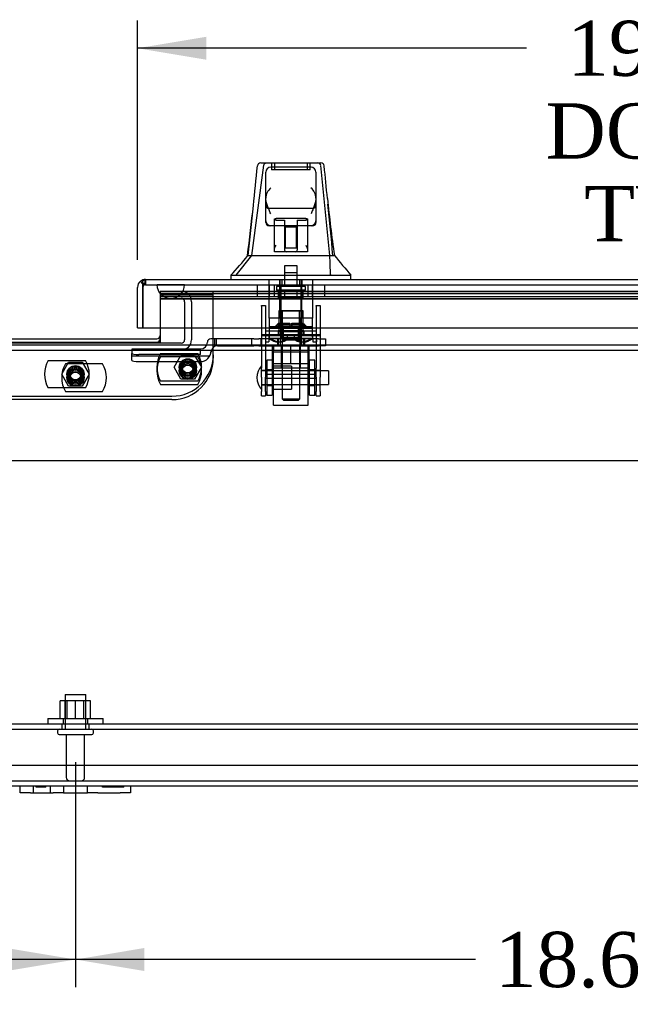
# Model space of a CAD drawing. Header units: inches. Extents: x 1 to 240, y -1 to 159.
# Tile 4 of 26: x 63 to 74, y 15 to 33. Entities that reach past the tile are written whole.
import ezdxf
from ezdxf.enums import TextEntityAlignment as Align
from ezdxf.lldxf.tags import DXFTag

# ---------------------------------------------------------------- set-up
doc = ezdxf.new("R2010")
doc.units = ezdxf.units.IN
doc.header["$MEASUREMENT"] = 0
for name, color, linetype in [('COM40681', 7, 'Continuous'), ('COM70098', 7, 'Continuous'), ('COM70220', 7, 'Continuous'), ('COM70531-1', 7, 'Continuous'), ('COM70739-3', 7, 'Continuous'), ('COM70838', 7, 'Continuous'), ('COM70839-9', 7, 'Continuous'), ('COM71215-1', 7, 'Continuous'), ('Default', 7, 'Continuous'), ('FET07720', 7, 'Continuous'), ('GSK86006', 7, 'Continuous'), ('HAN13068', 7, 'Continuous'), ('HAN13068_NUT', 7, 'Continuous'), ('HAN13068_SCREW', 7, 'Continuous'), ('HAN_NUT', 7, 'Continuous'), ('NTS166105', 7, 'Continuous'), ('NTS18147', 7, 'Continuous'), ('NTS86070', 7, 'Continuous'), ('ROL87452', 7, 'Continuous'), ('RVT17786', 7, 'Continuous'), ('RVT19000', 7, 'Continuous'), ('SCC180005', 7, 'Continuous'), ('SPC87322', 7, 'Continuous'), ('STD26089', 7, 'Continuous'), ('STD26122', 7, 'Continuous'), ('WAF25059', 7, 'Continuous'), ('WAF25376', 7, 'Continuous'), ('WAM30038', 7, 'Continuous')]:
    doc.layers.add(name, color=color, linetype=linetype)
doc.styles.add('SEACAD_Times_New_Roman', font='times.ttf')
tags = doc.linetypes.add('CENTER2', pattern=[1.125, 0.75, -0.125, 0.125, -0.125]).pattern_tags.tags
tags[10:11] = [DXFTag(74, 4), DXFTag(75, 0), DXFTag(340, '0'), DXFTag(46, 0.0), DXFTag(50, 0.0), DXFTag(44, 0.0), DXFTag(45, 0.0)]
tags[8:9] = [DXFTag(74, 4), DXFTag(75, 0), DXFTag(340, '0'), DXFTag(46, 0.0), DXFTag(50, 0.0), DXFTag(44, 0.0), DXFTag(45, 0.0)]
tags[6:7] = [DXFTag(74, 4), DXFTag(75, 0), DXFTag(340, '0'), DXFTag(46, 0.0), DXFTag(50, 0.0), DXFTag(44, 0.0), DXFTag(45, 0.0)]
tags[4:5] = [DXFTag(74, 4), DXFTag(75, 0), DXFTag(340, '0'), DXFTag(46, 0.0), DXFTag(50, 0.0), DXFTag(44, 0.0), DXFTag(45, 0.0)]
tags = doc.linetypes.add('HIDDEN2', pattern=[0.1875, 0.125, -0.0625]).pattern_tags.tags
tags[6:7] = [DXFTag(74, 4), DXFTag(75, 0), DXFTag(340, '0'), DXFTag(46, 0.0), DXFTag(50, 0.0), DXFTag(44, 0.0), DXFTag(45, 0.0)]
tags[4:5] = [DXFTag(74, 4), DXFTag(75, 0), DXFTag(340, '0'), DXFTag(46, 0.0), DXFTag(50, 0.0), DXFTag(44, 0.0), DXFTag(45, 0.0)]
doc.dimstyles.new('HAMMOND_(STH_-_240x160)', dxfattribs={"dimtxt": 1, "dimasz": 1.25, "dimexe": 0.5, "dimexo": 0.5, "dimgap": 0.25, "dimtad": 0, "dimtih": 1, "dimtoh": 1, "dimzin": 0, "dimdsep": 46, "dimtxsty": 'SEACAD_Times_New_Roman', "dimblk1": '_SE_FILLED', "dimblk2": '_SE_FILLED', "dimsah": 1, "dimcen": 0.5, "dimadec": 0, "dimazin": 0, "dimtfac": 0.8, "dimtofl": 0, "dimtmove": 0, "dimatfit": 3, "dimfxl": 1, "dimtolj": 1, "dimtzin": 0, "dimarcsym": 0})

# ---------------------------------------------------------------- blocks, each defined once
blk = doc.blocks.new('SEANNOT_GROUP1')
at = {"layer": 'Default', "color": 7, "linetype": 'CENTER2'}
blk.add_line((44.642, 25.022), (82.589, 25.022), dxfattribs=at)
blk = doc.blocks.new('SE5')
at = {"layer": 'COM40681', "color": 7, "linetype": 'HIDDEN2'}
for p, q in [((44.116, 20.244), (83.116, 20.244)), ((63.366, 20.244), (63.366, 20.149)), ((63.866, 20.149), (63.866, 20.244)), ((44.116, 20.149), (83.116, 20.149)), ((44.116, 19.494), (83.116, 19.494))]:
    blk.add_line(p, q, dxfattribs=at)
at = {"layer": 'COM70098', "color": 7, "linetype": 'HIDDEN2'}
for p, q in [((66.116, 26.935), (66.116, 28.084)), ((61.866, 26.185), (65.366, 26.185))]:
    blk.add_line(p, q, dxfattribs=at)
at = {"layer": 'COM70098', "color": 7, "linetype": 'Continuous'}
blk.add_line((62.139, 27.227), (65.093, 27.227), dxfattribs=at)
at = {"layer": 'COM70098', "color": 7, "linetype": 'HIDDEN2'}
for centre in [(65.653, 26.709), (65.653, 26.647), (63.616, 26.584), (63.616, 26.522)]:
    blk.add_circle(centre, 0.156, dxfattribs=at)
at = {"layer": 'COM70098', "color": 7, "linetype": 'Continuous'}
blk.add_arc((65.093, 27.287), 0.06, 270, 0, dxfattribs=at)
at = {"layer": 'COM70098', "color": 7, "linetype": 'HIDDEN2'}
blk.add_arc((65.366, 26.935), 0.75, 270, 0, dxfattribs=at)
at = {"layer": 'COM70220', "color": 7, "linetype": 'HIDDEN2'}
for p, q in [((65.095, 28.206), (65.594, 28.206)), ((65.095, 28.205), (65.095, 28.206)), ((65.095, 28.205), (65.594, 28.205)), ((65.344, 28.203), (65.095, 28.205)), ((65.593, 28.205), (65.344, 28.203)), ((65.344, 28.203), (65.594, 28.203)), ((65.593, 28.206), (65.593, 28.205)), ((65.594, 28.206), (83.039, 28.206)), ((65.594, 28.205), (83.039, 28.205)), ((65.594, 28.203), (83.039, 28.203)), ((65.344, 27.957), (65.594, 27.957)), ((65.594, 27.957), (83.039, 27.957))]:
    blk.add_line(p, q, dxfattribs=at)
blk.add_arc((65.344, 28.207), 0.25, 180, 0, dxfattribs=at)
at = {"layer": 'COM70531-1', "color": 7, "linetype": 'HIDDEN2'}
for p, q in [((65.153, 28.084), (83.24, 28.084)), ((65.153, 28.084), (65.153, 27.427)), ((83.24, 28.083), (65.153, 28.083)), ((83.24, 28.041), (65.153, 28.041)), ((83.24, 27.988), (65.153, 27.988)), ((83.24, 27.947), (65.153, 27.947)), ((42.759, 27.022), (84.472, 27.022)), ((42.759, 19.212), (84.473, 19.212))]:
    blk.add_line(p, q, dxfattribs=at)
at = {"layer": 'COM70531-1', "color": 7, "linetype": 'Continuous'}
for p, q in [((65.153, 27.427), (65.153, 27.165)), ((62.079, 27.165), (65.153, 27.165)), ((42.759, 27.117), (84.472, 27.117)), ((46.616, 19.117), (62.616, 19.117)), ((64.616, 19.117), (80.616, 19.117))]:
    blk.add_line(p, q, dxfattribs=at)
at = {"layer": 'COM70739-3', "color": 7, "linetype": 'HIDDEN2'}
for p, q in [((65.153, 27.959), (65.535, 27.959)), ((65.595, 27.899), (65.595, 27.207)), ((65.72, 27.899), (65.72, 27.207)), ((65.535, 27.147), (61.697, 27.147))]:
    blk.add_line(p, q, dxfattribs=at)
for centre, radius, start, end in [((65.535, 27.899), 0.185, 0, 90), ((65.535, 27.899), 0.06, 0, 90), ((65.535, 27.207), 0.06, 270, 0), ((65.535, 27.207), 0.185, 270, 0)]:
    blk.add_arc(centre, radius, start, end, dxfattribs=at)
at = {"layer": 'COM70838', "color": 7, "linetype": 'HIDDEN2'}
for p, q in [((66.008, 27.165), (66.008, 27.167)), ((66.138, 27.225), (66.068, 27.225)), ((66.138, 27.225), (66.138, 27.086)), ((66.851, 27.225), (66.138, 27.225)), ((66.165, 27.225), (66.165, 27.097)), ((66.811, 27.225), (66.811, 27.1)), ((66.851, 27.225), (66.939, 27.225)), ((68.023, 27.225), (66.939, 27.225)), ((66.984, 27.1), (66.984, 27.225)), ((67.278, 27.225), (67.278, 27.1)), ((67.328, 27.225), (67.328, 27.1)), ((67.718, 27.1), (67.718, 27.225)), ((67.768, 27.225), (67.768, 27.1)), ((68.023, 27.225), (68.148, 27.225)), ((68.148, 27.225), (68.148, 27.1)), ((65.883, 27.039), (64.638, 27.039)), ((64.638, 27.039), (64.638, 26.958)), ((65.883, 26.939), (65.883, 27.042)), ((66.076, 27.006), (66.076, 26.983)), ((66.193, 27.1), (66.851, 27.1)), ((66.939, 27.1), (66.851, 27.1)), ((66.939, 27.1), (67.505, 27.1)), ((67.54, 27.1), (68.023, 27.1)), ((68.148, 27.1), (68.023, 27.1)), ((64.638, 26.831), (64.638, 26.958)), ((66.052, 26.913), (64.638, 26.913)), ((65.883, 26.939), (64.763, 26.939)), ((64.763, 26.813), (65.883, 26.813))]:
    blk.add_line(p, q, dxfattribs=at)
for centre, radius, start, end in [((65.883, 27.167), 0.125, 270, 0), ((66.068, 27.165), 0.06, 90, 180), ((65.883, 27.006), 0.193, 270, 360), ((66.193, 26.983), 0.117, 118.0398, 180), ((66.193, 26.983), 0.117, 90, 118.0398)]:
    blk.add_arc(centre, radius, start, end, dxfattribs=at)
for centre, major_axis, start_param, end_param in [((64.763, 26.958), (-0.125, 0), 0, 1.570796), ((64.763, 26.831), (0.125, 0), 3.141593, 4.712389)]:
    blk.add_ellipse(centre, major_axis=major_axis, ratio=0.145455, start_param=start_param, end_param=end_param, dxfattribs=at)
at = {"layer": 'COM70839-9', "color": 7, "linetype": 'HIDDEN2'}
for p, q in [((66.992, 27.83), (67.062, 27.83)), ((66.992, 27.821), (66.992, 27.83)), ((66.992, 27.821), (66.992, 26.694)), ((67.062, 27.83), (67.062, 27.821)), ((67.062, 27.821), (67.062, 26.694)), ((67.984, 27.83), (68.054, 27.83)), ((67.984, 27.821), (67.984, 27.83)), ((67.984, 27.821), (67.984, 26.694)), ((68.054, 27.83), (68.054, 27.821)), ((68.054, 27.821), (68.054, 26.694)), ((67.062, 27.369), (67.984, 27.369)), ((67.289, 27.368), (67.289, 27.298)), ((67.757, 27.368), (67.757, 27.298)), ((68.054, 27.299), (66.992, 27.299)), ((66.992, 27.286), (68.054, 27.286)), ((67.289, 27.294), (67.289, 27.298)), ((67.757, 27.298), (67.757, 27.294)), ((66.992, 26.53), (66.992, 26.694)), ((67.062, 26.65), (66.992, 26.65)), ((67.062, 26.694), (67.062, 26.53)), ((67.984, 26.53), (67.984, 26.694)), ((68.054, 26.65), (67.984, 26.65)), ((68.054, 26.694), (68.054, 26.53)), ((66.992, 26.53), (66.992, 26.271)), ((67.984, 26.577), (67.062, 26.577)), ((67.062, 26.271), (67.062, 26.53)), ((67.062, 26.512), (67.984, 26.512)), ((67.984, 26.53), (67.984, 26.271)), ((68.054, 26.271), (68.054, 26.53)), ((66.992, 26.393), (67.062, 26.393)), ((66.992, 26.193), (66.992, 26.271)), ((67.062, 26.271), (67.062, 26.193)), ((67.984, 26.393), (68.054, 26.393)), ((67.984, 26.193), (67.984, 26.271)), ((68.054, 26.271), (68.054, 26.193)), ((66.992, 26.193), (67.062, 26.193)), ((67.984, 26.193), (68.054, 26.193))]:
    blk.add_line(p, q, dxfattribs=at)
for centre, major_axis, start_param, end_param in [((67.523, 27.368), (0.234, 0), 0, 3.141593), ((67.523, 27.364), (-0.234, 0), 0, 3.141593), ((67.523, 27.298), (-0.234, 0), 3.141593, 6.283185), ((67.523, 27.294), (0.234, 0), 3.141593, 6.283185)]:
    blk.add_ellipse(centre, major_axis=major_axis, ratio=0.001631, start_param=start_param, end_param=end_param, dxfattribs=at)
for centre in [(67.523, 27.357), (67.523, 27.287)]:
    blk.add_ellipse(centre, major_axis=(-0.141, 0), ratio=0.001631, dxfattribs=at)
at = {"layer": 'COM71215-1', "color": 7, "linetype": 'Continuous'}
for p, q in [((64.835, 28.222), (64.796, 28.272)), ((64.835, 28.222), (64.835, 28.159)), ((64.836, 28.159), (64.836, 28.272)), ((64.883, 28.302), (64.884, 28.302)), ((64.883, 28.302), (64.883, 28.302)), ((64.884, 28.302), (83.598, 28.302)), ((64.741, 27.427), (64.741, 28.159)), ((64.835, 28.159), (64.836, 28.159)), ((64.836, 28.159), (64.836, 27.427)), ((64.836, 27.427), (64.836, 28.159)), ((64.741, 27.427), (64.836, 27.427)), ((64.836, 27.427), (83.645, 27.427))]:
    blk.add_line(p, q, dxfattribs=at)
at = {"layer": 'COM71215-1', "color": 7, "linetype": 'HIDDEN2'}
for p, q in [((64.883, 28.207), (64.883, 28.302)), ((64.884, 28.302), (64.884, 28.207)), ((67.324, 28.302), (67.324, 28.207)), ((67.356, 28.302), (67.356, 28.207)), ((67.69, 28.207), (67.69, 28.302)), ((67.721, 28.302), (67.721, 28.207)), ((64.836, 28.159), (64.836, 28.159)), ((64.884, 28.207), (83.598, 28.207))]:
    blk.add_line(p, q, dxfattribs=at)
at = {"layer": 'COM71215-1', "color": 7, "linetype": 'Continuous'}
for start, end in [(127.5036, 180), (90.1561, 127.5036), (90, 90.0762)]:
    blk.add_arc((64.884, 28.159), 0.143, start, end, dxfattribs=at)
at = {"layer": 'COM71215-1', "color": 7, "linetype": 'HIDDEN2'}
for start, end in [(90.2269, 180), (90.2269, 180), (90, 90.2269)]:
    blk.add_arc((64.884, 28.159), 0.048, start, end, dxfattribs=at)
for points, knots in [([(64.883, 28.302), (64.883, 28.294), (64.883, 28.286), (64.883, 28.279), (64.883, 28.27), (64.883, 28.262), (64.883, 28.254), (64.883, 28.252), (64.883, 28.249), (64.882, 28.247), (64.882, 28.245), (64.882, 28.244), (64.882, 28.242), (64.882, 28.241), (64.881, 28.239), (64.881, 28.238), (64.881, 28.238), (64.88, 28.237), (64.88, 28.236), (64.88, 28.236), (64.879, 28.235), (64.879, 28.235), (64.877, 28.234), (64.875, 28.233), (64.872, 28.233), (64.868, 28.232), (64.864, 28.231), (64.86, 28.23), (64.856, 28.229), (64.852, 28.228), (64.848, 28.227), (64.844, 28.225), (64.839, 28.224), (64.835, 28.222)], [0, 0, 0, 0, 0.177326, 0.177326, 0.177326, 0.361936, 0.361936, 0.361936, 0.415585, 0.415585, 0.415585, 0.453863, 0.453863, 0.453863, 0.484573, 0.484573, 0.484573, 0.502992, 0.502992, 0.502992, 0.521366, 0.521366, 0.521366, 0.589423, 0.589423, 0.589423, 0.722321, 0.722321, 0.722321, 0.860756, 0.860756, 0.860756, 1, 1, 1, 1]), ([(64.836, 28.222), (64.843, 28.225), (64.85, 28.228), (64.861, 28.231), (64.865, 28.231), (64.871, 28.233), (64.873, 28.233), (64.876, 28.234), (64.877, 28.234), (64.878, 28.235), (64.879, 28.235), (64.881, 28.237), (64.881, 28.238), (64.882, 28.241), (64.882, 28.242), (64.883, 28.246), (64.883, 28.249), (64.883, 28.258), (64.883, 28.263), (64.883, 28.28), (64.883, 28.291), (64.883, 28.302)], [0, 0, 0, 0, 0.25, 0.25, 0.375, 0.375, 0.4375, 0.4375, 0.46875, 0.46875, 0.5, 0.5, 0.53125, 0.53125, 0.5625, 0.5625, 0.625, 0.625, 0.75, 0.75, 1, 1, 1, 1])]:
    blk.add_open_spline(points, degree=3, knots=knots, dxfattribs=at)
at = {"layer": 'COM71215-1', "color": 7, "linetype": 'Continuous'}
blk.add_open_spline([(64.836, 28.272), (64.844, 28.282), (64.852, 28.289), (64.863, 28.297), (64.867, 28.299), (64.875, 28.301), (64.879, 28.302), (64.883, 28.302)], degree=3, knots=[0, 0, 0, 0, 0.5, 0.5, 0.75, 0.75, 1, 1, 1, 1], dxfattribs=at)
at = {"layer": 'FET07720', "color": 7, "linetype": 'Continuous'}
for p, q in [((62.616, 19.117), (62.803, 19.117)), ((62.616, 18.992), (62.616, 19.117)), ((62.803, 19.117), (63.21, 19.117)), ((63.21, 19.117), (63.397, 19.117)), ((63.397, 19.117), (63.615, 19.117)), ((63.397, 19.117), (63.397, 18.992)), ((63.615, 19.117), (63.616, 19.117)), ((63.616, 19.117), (63.834, 19.117)), ((63.834, 19.117), (64.021, 19.117)), ((63.834, 18.992), (63.834, 19.117)), ((64.021, 19.117), (64.428, 19.117)), ((64.428, 19.117), (64.616, 19.117)), ((64.616, 19.117), (64.616, 18.992)), ((62.803, 18.992), (62.616, 18.992)), ((62.803, 18.992), (63.21, 18.992)), ((63.397, 18.992), (63.21, 18.992)), ((63.397, 18.992), (63.615, 18.992)), ((63.615, 18.992), (63.616, 18.992)), ((63.616, 18.992), (63.834, 18.992)), ((64.021, 18.992), (63.834, 18.992)), ((64.021, 18.992), (64.428, 18.992)), ((64.616, 18.992), (64.428, 18.992))]:
    blk.add_line(p, q, dxfattribs=at)
at = {"layer": 'FET07720', "color": 7, "linetype": 'HIDDEN2'}
for p, q in [((62.85, 19.117), (62.85, 18.992)), ((62.905, 19.097), (62.905, 19.117)), ((62.934, 19.097), (62.934, 19.117)), ((63.021, 19.097), (63.021, 19.117)), ((63.024, 19.097), (63.024, 19.117)), ((63.041, 19.097), (63.041, 19.117)), ((63.076, 19.097), (63.076, 19.117)), ((63.162, 18.992), (63.162, 19.117)), ((63.397, 19.117), (63.397, 18.992)), ((63.834, 18.992), (63.834, 19.117)), ((64.105, 19.097), (64.105, 19.117)), ((64.17, 19.097), (64.17, 19.117)), ((64.214, 19.097), (64.214, 19.117)), ((64.228, 19.097), (64.228, 19.117)), ((64.259, 19.097), (64.259, 19.117)), ((64.268, 19.097), (64.268, 19.117)), ((64.328, 19.097), (64.328, 19.117)), ((64.337, 19.097), (64.337, 19.117)), ((64.368, 19.097), (64.368, 19.117)), ((64.382, 19.097), (64.382, 19.117)), ((64.426, 19.097), (64.426, 19.117)), ((64.491, 19.097), (64.491, 19.117)), ((63.021, 19.097), (62.905, 19.097)), ((63.041, 19.097), (63.021, 19.097)), ((63.076, 19.097), (63.041, 19.097)), ((64.214, 19.097), (64.105, 19.097)), ((64.259, 19.097), (64.214, 19.097)), ((64.368, 19.097), (64.259, 19.097)), ((64.491, 19.097), (64.368, 19.097))]:
    blk.add_line(p, q, dxfattribs=at)
at = {"layer": 'GSK86006', "color": 7, "linetype": 'HIDDEN2'}
for p, q in [((65.153, 28.022), (66.116, 28.022)), ((66.116, 26.935), (66.116, 26.873)), ((65.366, 26.123), (61.866, 26.123))]:
    blk.add_line(p, q, dxfattribs=at)
for centre in [(65.653, 26.709), (63.616, 26.584), (63.616, 26.522), (65.653, 26.647)]:
    blk.add_circle(centre, 0.125, dxfattribs=at)
for centre, radius in [((65.093, 27.225), 0.06), ((65.366, 26.873), 0.75)]:
    blk.add_arc(centre, radius, 270, 0, dxfattribs=at)
at = {"layer": 'HAN13068', "color": 7, "linetype": 'HIDDEN2'}
for p, q in [((66.815, 28.737), (67.031, 30.375)), ((67.173, 30.417), (67.173, 30.292)), ((67.223, 30.417), (67.223, 30.292)), ((67.823, 30.292), (67.823, 30.417)), ((67.873, 30.292), (67.873, 30.417)), ((68.23, 28.737), (68.066, 30.372)), ((67.873, 30.292), (67.173, 30.292)), ((67.918, 29.59), (67.128, 29.59)), ((67.223, 29.277), (67.223, 29.4)), ((67.793, 29.407), (67.253, 29.407)), ((67.253, 29.375), (67.408, 29.375)), ((67.408, 29.375), (67.408, 28.832)), ((67.638, 29.375), (67.793, 29.375)), ((67.638, 29.375), (67.638, 28.832)), ((67.823, 29.4), (67.823, 29.277)), ((67.423, 29.251), (67.408, 29.266)), ((67.423, 28.876), (67.423, 29.251)), ((67.623, 29.251), (67.423, 29.251)), ((67.638, 29.266), (67.623, 29.251)), ((67.623, 28.876), (67.623, 29.251)), ((67.408, 28.861), (67.423, 28.876)), ((67.423, 28.876), (67.623, 28.876)), ((67.623, 28.876), (67.638, 28.861)), ((66.532, 28.382), (66.815, 28.737)), ((67.406, 28.427), (67.639, 28.427)), ((67.406, 28.427), (67.406, 28.177)), ((67.639, 28.177), (67.639, 28.427)), ((67.127, 27.6), (67.127, 28.302)), ((67.323, 27.6), (67.323, 28.302)), ((67.36, 28.302), (67.36, 28.177)), ((67.685, 28.177), (67.685, 28.302)), ((67.722, 27.6), (67.722, 28.302)), ((67.918, 27.6), (67.918, 28.302)), ((68.252, 28.382), (68.241, 28.382)), ((67.323, 27.6), (67.127, 27.6)), ((67.722, 27.6), (67.323, 27.6)), ((67.363, 27.475), (67.363, 27.6)), ((67.683, 27.475), (67.683, 27.6)), ((67.918, 27.6), (67.722, 27.6)), ((67.523, 27.475), (67.363, 27.475)), ((67.683, 27.475), (67.523, 27.475)), ((67.363, 27.1), (67.363, 26.14)), ((67.683, 26.14), (67.683, 27.1)), ((67.363, 26.14), (67.683, 26.14)), ((67.363, 26.14), (67.393, 26.11)), ((67.653, 26.11), (67.393, 26.11)), ((67.653, 26.11), (67.683, 26.14))]:
    blk.add_line(p, q, dxfattribs=at)
at = {"layer": 'HAN13068', "color": 7, "linetype": 'Continuous'}
for p, q in [((66.917, 30.362), (66.917, 30.363)), ((66.977, 30.417), (68.068, 30.417)), ((68.128, 30.363), (68.128, 30.361)), ((67.068, 29.774), (67.068, 30.247)), ((67.888, 30.337), (67.158, 30.337)), ((67.978, 30.247), (67.978, 29.774)), ((67.068, 29.367), (67.068, 29.774)), ((67.978, 29.774), (67.978, 29.367)), ((67.068, 29.337), (67.068, 29.367)), ((67.978, 29.367), (67.978, 29.337)), ((67.158, 29.277), (67.128, 29.277)), ((67.888, 29.277), (67.158, 29.277)), ((67.223, 28.846), (67.223, 29.277)), ((67.823, 29.277), (67.823, 28.846)), ((67.918, 29.277), (67.888, 29.277)), ((67.223, 28.806), (67.223, 28.846)), ((67.438, 28.802), (67.253, 28.802)), ((67.608, 28.802), (67.438, 28.802)), ((67.793, 28.802), (67.608, 28.802)), ((67.823, 28.846), (67.823, 28.806)), ((66.735, 28.737), (66.943, 28.737)), ((66.943, 28.737), (67.056, 28.737)), ((67.056, 28.737), (67.264, 28.737)), ((67.264, 28.737), (67.332, 28.737)), ((67.332, 28.737), (67.423, 28.737)), ((67.423, 28.737), (67.463, 28.737)), ((67.463, 28.737), (67.582, 28.737)), ((67.582, 28.737), (67.879, 28.737)), ((67.879, 28.737), (67.989, 28.737)), ((67.989, 28.737), (68.312, 28.737)), ((66.433, 28.385), (66.433, 28.302)), ((66.433, 28.382), (66.784, 28.382)), ((66.784, 28.382), (67.017, 28.382)), ((67.017, 28.382), (67.463, 28.382)), ((67.463, 28.382), (67.582, 28.382)), ((67.582, 28.382), (67.633, 28.382)), ((67.633, 28.382), (67.781, 28.382)), ((67.781, 28.382), (68.261, 28.382)), ((68.261, 28.382), (68.612, 28.382)), ((68.612, 28.302), (68.612, 28.385))]:
    blk.add_line(p, q, dxfattribs=at)
for centre, radius, start, end in [((66.977, 30.357), 0.06, 89.9925, 174.0071), ((68.068, 30.357), 0.06, 5.5758, 90.0089), ((67.158, 30.247), 0.09, 90, 180), ((67.888, 30.247), 0.09, 0, 90), ((67.327, 29.766), 0.259, 130.7149, 177.9019), ((67.718, 29.766), 0.259, 2.0981, 49.2851), ((67.109, 29.774), 0.0411, 178.3464, 179.9974), ((67.936, 29.774), 0.0411, 0.0026, 1.6536), ((90.158, 31.938), 22.079, 185.6344, 188.3372), ((7.859, 36.13), 59.339, 352.84306, 353.72201), ((67.158, 29.367), 0.09, 180, 270), ((67.128, 29.337), 0.06, 180, 270), ((67.888, 29.367), 0.09, 270, 0), ((67.918, 29.337), 0.06, 270, 0), ((62.972, 31.724), 4.811, 315.9977, 321.6185), ((81.649, 39.704), 17.267, 219.4324, 220.9748)]:
    blk.add_arc(centre, radius, start, end, dxfattribs=at)
at = {"layer": 'HAN13068', "color": 7, "linetype": 'HIDDEN2'}
for centre, radius, start, end in [((68.011, 30.362), 0.0554, 11.1707, 87.869), ((67.128, 29.65), 0.06, 180, 270), ((67.918, 29.65), 0.06, 270, 0), ((67.438, 28.832), 0.03, 180, 270), ((67.608, 28.832), 0.03, 270, 0)]:
    blk.add_arc(centre, radius, start, end, dxfattribs=at)
at = {"layer": 'HAN13068', "color": 7, "linetype": 'Continuous'}
for points in [[(66.842, 29.641), (66.867, 29.881), (66.892, 30.121), (66.917, 30.362)], [(68.185, 29.771), (68.166, 29.967), (68.147, 30.164), (68.128, 30.361)]]:
    blk.add_open_spline(points, degree=3, dxfattribs=at)
at = {"layer": 'HAN13068', "color": 7, "linetype": 'HIDDEN2'}
for points, knots in [([(67.031, 30.375), (67.034, 30.387), (67.04, 30.398), (67.056, 30.413), (67.066, 30.417), (67.076, 30.417)], [0, 0, 0, 0, 0.5, 0.5, 1, 1, 1, 1]), ([(67.223, 29.4), (67.223, 29.401), (67.223, 29.402), (67.226, 29.404), (67.228, 29.404), (67.237, 29.406), (67.244, 29.407), (67.253, 29.407)], [0, 0, 0, 0, 0.25, 0.25, 0.5, 0.5, 1, 1, 1, 1]), ([(67.253, 29.375), (67.248, 29.375), (67.245, 29.376), (67.237, 29.376), (67.234, 29.377), (67.226, 29.379), (67.223, 29.381), (67.223, 29.383)], [0, 0, 0, 0, 0.25, 0.25, 0.5, 0.5, 1, 1, 1, 1]), ([(67.793, 29.407), (67.797, 29.407), (67.8, 29.407), (67.808, 29.406), (67.811, 29.406), (67.819, 29.404), (67.823, 29.402), (67.823, 29.4)], [0, 0, 0, 0, 0.25, 0.25, 0.5, 0.5, 1, 1, 1, 1]), ([(67.823, 29.383), (67.823, 29.382), (67.822, 29.381), (67.819, 29.379), (67.817, 29.379), (67.808, 29.376), (67.801, 29.375), (67.793, 29.375)], [0, 0, 0, 0, 0.25, 0.25, 0.5, 0.5, 1, 1, 1, 1])]:
    blk.add_open_spline(points, degree=3, knots=knots, dxfattribs=at)
at = {"layer": 'HAN13068', "color": 7, "linetype": 'Continuous'}
for points, knots in [([(67.158, 29.492), (67.152, 29.504), (67.147, 29.516), (67.137, 29.541), (67.132, 29.553), (67.117, 29.589), (67.108, 29.613), (67.095, 29.649), (67.091, 29.661), (67.084, 29.684), (67.08, 29.696), (67.072, 29.731), (67.068, 29.754), (67.068, 29.776)], [0, 0, 0, 0, 0.125, 0.125, 0.25, 0.25, 0.5, 0.5, 0.625, 0.625, 0.75, 0.75, 1, 1, 1, 1]), ([(67.977, 29.776), (67.977, 29.754), (67.973, 29.731), (67.965, 29.696), (67.961, 29.684), (67.954, 29.661), (67.95, 29.649), (67.937, 29.613), (67.928, 29.589), (67.913, 29.553), (67.908, 29.541), (67.898, 29.516), (67.893, 29.504), (67.888, 29.492)], [0, 0, 0, 0, 0.25, 0.25, 0.375, 0.375, 0.5, 0.5, 0.75, 0.75, 0.875, 0.875, 1, 1, 1, 1]), ([(67.223, 28.846), (67.223, 28.852), (67.224, 28.858), (67.228, 28.871), (67.23, 28.878), (67.239, 28.899), (67.246, 28.913), (67.253, 28.927)], [0, 0, 0, 0, 0.25, 0.25, 0.5, 0.5, 1, 1, 1, 1]), ([(67.253, 28.802), (67.249, 28.802), (67.245, 28.802), (67.237, 28.802), (67.234, 28.802), (67.228, 28.802), (67.226, 28.803), (67.223, 28.804), (67.223, 28.805), (67.223, 28.806)], [0, 0, 0, 0, 0.25, 0.25, 0.5, 0.5, 0.75, 0.75, 1, 1, 1, 1]), ([(67.793, 28.927), (67.799, 28.913), (67.806, 28.899), (67.815, 28.878), (67.817, 28.871), (67.821, 28.858), (67.823, 28.852), (67.823, 28.846)], [0, 0, 0, 0, 0.5, 0.5, 0.75, 0.75, 1, 1, 1, 1]), ([(67.823, 28.806), (67.823, 28.805), (67.822, 28.804), (67.819, 28.803), (67.817, 28.802), (67.808, 28.802), (67.8, 28.802), (67.793, 28.802)], [0, 0, 0, 0, 0.25, 0.25, 0.5, 0.5, 1, 1, 1, 1])]:
    blk.add_open_spline(points, degree=3, knots=knots, dxfattribs=at)
at = {"layer": 'HAN13068', "color": 7, "linetype": 'HIDDEN2'}
for points in [[(68.285, 28.737), (68.255, 29.048), (68.225, 29.359), (68.195, 29.67)], [(66.747, 28.737), (66.779, 29.038), (66.81, 29.34), (66.842, 29.641)], [(68.241, 28.382), (68.237, 28.5), (68.234, 28.619), (68.23, 28.737)]]:
    blk.add_open_spline(points, degree=3, dxfattribs=at)
at = {"layer": 'HAN13068_NUT', "color": 7, "linetype": 'HIDDEN2'}
for p, q in [((67.19, 26.775), (67.19, 27.1)), ((67.348, 27.1), (67.348, 26.695)), ((67.523, 26.775), (67.523, 27.1)), ((67.698, 26.695), (67.698, 27.1)), ((67.855, 26.775), (67.855, 27.1)), ((67.356, 26.775), (67.19, 26.775)), ((67.19, 26.775), (67.19, 26.725)), ((67.825, 26.695), (67.22, 26.695)), ((67.523, 26.775), (67.356, 26.775)), ((67.689, 26.775), (67.523, 26.775)), ((67.855, 26.775), (67.689, 26.775)), ((67.855, 26.725), (67.855, 26.775))]:
    blk.add_line(p, q, dxfattribs=at)
for centre, start, end in [((67.22, 26.725), 180, 270), ((67.825, 26.725), 270, 0)]:
    blk.add_arc(centre, 0.03, start, end, dxfattribs=at)
at = {"layer": 'HAN13068_SCREW', "color": 7, "linetype": 'HIDDEN2'}
for p, q in [((67.639, 28.552), (67.407, 28.552)), ((67.407, 28.552), (67.407, 28.177)), ((67.639, 28.177), (67.639, 28.552)), ((67.785, 28.177), (67.26, 28.177)), ((67.26, 28.177), (67.26, 28.107)), ((67.785, 28.107), (67.26, 28.107)), ((67.3, 27.97), (67.3, 28.107)), ((67.411, 27.97), (67.411, 28.107)), ((67.634, 27.97), (67.634, 28.107)), ((67.745, 27.97), (67.745, 28.107)), ((67.785, 28.107), (67.785, 28.177)), ((67.3, 27.97), (67.411, 27.97)), ((67.411, 27.97), (67.634, 27.97)), ((67.634, 27.97), (67.745, 27.97))]:
    blk.add_line(p, q, dxfattribs=at)
at = {"layer": 'HAN_NUT', "color": 7, "linetype": 'HIDDEN2'}
for p, q in [((66.911, 28.207), (66.911, 27.992)), ((67.13, 28.207), (67.13, 27.992)), ((67.217, 28.207), (67.217, 27.992)), ((67.829, 28.207), (67.829, 27.992)), ((67.915, 27.992), (67.915, 28.207)), ((68.135, 28.207), (68.135, 27.992)), ((66.911, 27.992), (67.217, 27.992)), ((67.217, 27.992), (67.829, 27.992)), ((67.829, 27.992), (68.135, 27.992))]:
    blk.add_line(p, q, dxfattribs=at)
at = {"layer": 'NTS166105', "color": 7, "linetype": 'HIDDEN2'}
for p, q in [((63.614, 20.66), (63.339, 20.66)), ((63.339, 20.34), (63.339, 20.66)), ((63.428, 20.34), (63.428, 20.66)), ((63.462, 20.66), (63.462, 20.34)), ((63.889, 20.66), (63.614, 20.66)), ((63.614, 20.34), (63.614, 20.66)), ((63.618, 20.34), (63.618, 20.66)), ((63.769, 20.34), (63.769, 20.66)), ((63.803, 20.34), (63.803, 20.66)), ((63.889, 20.34), (63.889, 20.66))]:
    blk.add_line(p, q, dxfattribs=at)
at = {"layer": 'NTS18147', "color": 7, "linetype": 'HIDDEN2'}
for p, q in [((67.743, 27.733), (67.303, 27.733)), ((67.303, 27.733), (67.303, 27.732)), ((67.303, 27.732), (67.743, 27.732)), ((67.303, 27.732), (67.303, 27.295)), ((67.335, 27.733), (67.335, 27.732)), ((67.335, 27.732), (67.335, 27.232)), ((67.366, 27.733), (67.366, 27.732)), ((67.366, 27.732), (67.366, 27.232)), ((67.679, 27.732), (67.679, 27.733)), ((67.679, 27.232), (67.679, 27.732)), ((67.71, 27.733), (67.71, 27.732)), ((67.71, 27.732), (67.71, 27.232)), ((67.743, 27.732), (67.743, 27.733)), ((67.743, 27.295), (67.743, 27.732)), ((67.128, 27.295), (67.06, 27.295)), ((67.06, 27.295), (67.06, 27.295)), ((67.128, 27.295), (67.06, 27.295)), ((67.06, 27.295), (67.06, 27.232)), ((67.06, 27.232), (67.128, 27.232)), ((67.06, 27.232), (67.128, 27.232)), ((67.06, 27.232), (67.06, 27.17)), ((67.06, 27.17), (67.123, 27.17)), ((67.06, 27.17), (67.123, 27.17)), ((67.123, 27.232), (67.123, 27.17)), ((67.454, 27.295), (67.128, 27.295)), ((67.128, 27.295), (67.128, 27.295)), ((67.454, 27.295), (67.128, 27.295)), ((67.128, 27.232), (67.128, 27.295)), ((67.159, 27.232), (67.128, 27.232)), ((67.159, 27.232), (67.128, 27.232)), ((67.454, 27.232), (67.159, 27.232)), ((67.454, 27.232), (67.159, 27.232)), ((67.291, 27.17), (67.323, 27.17)), ((67.291, 27.17), (67.323, 27.17)), ((67.591, 27.295), (67.454, 27.295)), ((67.454, 27.295), (67.454, 27.295)), ((67.591, 27.295), (67.454, 27.295)), ((67.454, 27.295), (67.454, 27.232)), ((67.454, 27.232), (67.591, 27.232)), ((67.454, 27.232), (67.591, 27.232)), ((67.917, 27.295), (67.591, 27.295)), ((67.591, 27.295), (67.591, 27.295)), ((67.917, 27.295), (67.591, 27.295)), ((67.591, 27.232), (67.591, 27.295)), ((67.886, 27.232), (67.591, 27.232)), ((67.886, 27.232), (67.591, 27.232)), ((67.723, 27.17), (67.754, 27.17)), ((67.723, 27.17), (67.754, 27.17)), ((67.886, 27.232), (67.917, 27.232)), ((67.886, 27.232), (67.917, 27.232)), ((67.986, 27.295), (67.917, 27.295)), ((67.917, 27.295), (67.917, 27.295)), ((67.986, 27.295), (67.917, 27.295)), ((67.917, 27.295), (67.917, 27.232)), ((67.917, 27.232), (67.986, 27.232)), ((67.917, 27.232), (67.986, 27.232)), ((67.923, 27.232), (67.923, 27.17)), ((67.923, 27.17), (67.986, 27.17)), ((67.923, 27.17), (67.986, 27.17)), ((67.986, 27.295), (67.986, 27.295)), ((67.986, 27.232), (67.986, 27.295)), ((67.986, 27.232), (67.986, 27.17))]:
    blk.add_line(p, q, dxfattribs=at)
for centre in [(67.291, 27.489), (67.291, 27.488), (67.323, 27.489), (67.323, 27.488), (67.723, 27.489), (67.723, 27.488), (67.754, 27.489), (67.754, 27.488)]:
    blk.add_ellipse(centre, major_axis=(0, 0.318), ratio=0.866025, start_param=2.506883, end_param=3.776302, dxfattribs=at)
at = {"layer": 'NTS86070', "color": 7, "linetype": 'HIDDEN2'}
for p, q in [((63.123, 26.834), (63.799, 26.834)), ((65.16, 26.959), (65.836, 26.959)), ((65.836, 26.897), (65.16, 26.897)), ((64.109, 26.772), (63.433, 26.772)), ((65.836, 26.459), (65.16, 26.459)), ((63.799, 26.334), (63.123, 26.334)), ((63.433, 26.272), (64.109, 26.272)), ((65.16, 26.397), (65.836, 26.397))]:
    blk.add_line(p, q, dxfattribs=at)
for centre, radius in [((65.653, 26.709), 0.146), ((65.653, 26.647), 0.146), ((65.653, 26.709), 0.125), ((65.653, 26.709), 0.101), ((63.616, 26.584), 0.146), ((63.616, 26.522), 0.146), ((63.616, 26.584), 0.125), ((63.616, 26.522), 0.125), ((63.616, 26.584), 0.101), ((63.616, 26.522), 0.101), ((65.653, 26.647), 0.125), ((65.653, 26.647), 0.101)]:
    blk.add_circle(centre, radius, dxfattribs=at)
for centre, start, end in [((63.556, 26.584), 150, 210), ((63.366, 26.584), 330, 30), ((65.593, 26.709), 150, 210), ((65.593, 26.647), 150, 210), ((65.403, 26.709), 330, 30), ((65.403, 26.647), 330, 30), ((63.866, 26.522), 150, 210), ((63.676, 26.522), 330, 30)]:
    blk.add_arc(centre, 0.5, start, end, dxfattribs=at)
at = {"layer": 'ROL87452', "color": 7, "linetype": 'HIDDEN2'}
for p, q in [((67.21, 26.022), (67.21, 27.022)), ((67.835, 26.022), (67.835, 27.022)), ((67.535, 26.728), (67.21, 26.728)), ((67.535, 26.728), (67.535, 26.315)), ((67.835, 26.647), (67.535, 26.647)), ((67.21, 26.315), (67.535, 26.315)), ((67.535, 26.397), (67.835, 26.397)), ((67.21, 26.022), (67.835, 26.022))]:
    blk.add_line(p, q, dxfattribs=at)
at = {"layer": 'RVT17786', "color": 7, "linetype": 'HIDDEN2'}
for p, q in [((68.202, 26.647), (66.992, 26.647)), ((68.202, 26.647), (68.202, 26.397)), ((66.992, 26.397), (68.202, 26.397))]:
    blk.add_line(p, q, dxfattribs=at)
blk.add_arc((67.225, 26.522), 0.318, 137.1291, 222.8709, dxfattribs=at)
at = {"layer": 'RVT19000', "color": 7, "linetype": 'HIDDEN2'}
for p, q in [((67.382, 27.437), (67.663, 27.437)), ((67.382, 27.437), (67.382, 27.225)), ((67.663, 27.225), (67.663, 27.437)), ((67.328, 27.225), (67.328, 27.1)), ((67.718, 27.1), (67.718, 27.225)), ((67.21, 27.1), (67.21, 27.022)), ((67.21, 26.987), (67.835, 26.987)), ((67.505, 27.1), (67.54, 27.1)), ((67.835, 27.022), (67.835, 27.1))]:
    blk.add_line(p, q, dxfattribs=at)
at = {"layer": 'SCC180005', "color": 7, "linetype": 'HIDDEN2'}
for p, q in [((63.366, 26.584), (63.491, 26.8)), ((63.491, 26.8), (63.74, 26.8)), ((63.74, 26.8), (63.865, 26.584)), ((65.403, 26.709), (65.528, 26.925)), ((65.528, 26.925), (65.777, 26.925)), ((65.777, 26.925), (65.902, 26.709)), ((65.528, 26.493), (65.403, 26.709)), ((65.902, 26.709), (65.777, 26.493)), ((63.491, 26.368), (63.366, 26.584)), ((63.865, 26.584), (63.74, 26.368)), ((65.777, 26.493), (65.528, 26.493)), ((63.74, 26.368), (63.491, 26.368))]:
    blk.add_line(p, q, dxfattribs=at)
for centre in [(65.653, 26.709), (63.616, 26.584)]:
    blk.add_circle(centre, 0.123, dxfattribs=at)
at = {"layer": 'SPC87322', "color": 7, "linetype": 'HIDDEN2'}
for p, q in [((67.13, 27.6), (67.13, 27.225)), ((67.915, 27.225), (67.915, 27.6)), ((67.363, 27.475), (67.363, 27.1)), ((67.683, 27.475), (67.683, 27.1)), ((67.285, 27.1), (67.285, 27.225)), ((67.295, 27.1), (67.295, 27.225)), ((67.75, 27.1), (67.75, 27.225)), ((67.76, 27.1), (67.76, 27.225))]:
    blk.add_line(p, q, dxfattribs=at)
at = {"layer": 'STD26089', "color": 7, "linetype": 'HIDDEN2'}
for p, q in [((63.428, 20.774), (63.803, 20.774)), ((63.428, 20.774), (63.428, 20.149)), ((63.803, 20.149), (63.803, 20.774)), ((63.291, 20.119), (63.291, 20.079)), ((63.321, 20.049), (63.911, 20.049)), ((63.45, 20.049), (63.45, 19.272)), ((63.782, 19.272), (63.782, 20.049)), ((63.941, 20.079), (63.941, 20.119))]:
    blk.add_line(p, q, dxfattribs=at)
for centre, radius, start, end in [((63.321, 20.119), 0.03, 90, 180), ((63.321, 20.079), 0.03, 180, 270), ((63.911, 20.119), 0.03, 0, 90), ((63.911, 20.079), 0.03, 270, 0), ((63.51, 19.272), 0.06, 180, 270), ((63.722, 19.272), 0.06, 270, 0)]:
    blk.add_arc(centre, radius, start, end, dxfattribs=at)
at = {"layer": 'STD26122', "color": 7, "linetype": 'HIDDEN2'}
for p, q in [((67.338, 28.207), (67.338, 27.242)), ((67.708, 27.242), (67.708, 28.207)), ((67.708, 27.242), (67.338, 27.242)), ((67.338, 27.242), (67.373, 27.207)), ((67.373, 27.207), (67.673, 27.207)), ((67.673, 27.207), (67.708, 27.242))]:
    blk.add_line(p, q, dxfattribs=at)
at = {"layer": 'WAF25059', "color": 7, "linetype": 'HIDDEN2'}
for p, q in [((63.116, 20.34), (64.116, 20.34)), ((63.116, 20.34), (63.116, 20.244)), ((63.393, 20.34), (63.393, 20.244)), ((63.838, 20.244), (63.838, 20.34)), ((64.116, 20.244), (64.116, 20.34))]:
    blk.add_line(p, q, dxfattribs=at)
at = {"layer": 'WAF25376', "color": 7, "linetype": 'HIDDEN2'}
for p, q in [((67.086, 26.837), (67.086, 26.207)), ((67.186, 26.837), (67.086, 26.837)), ((67.186, 26.837), (67.186, 26.207)), ((67.859, 26.207), (67.859, 26.837)), ((67.959, 26.837), (67.859, 26.837)), ((67.959, 26.207), (67.959, 26.837)), ((67.186, 26.662), (67.086, 26.662)), ((67.959, 26.662), (67.859, 26.662)), ((67.086, 26.382), (67.186, 26.382)), ((67.859, 26.382), (67.959, 26.382)), ((67.086, 26.207), (67.186, 26.207)), ((67.859, 26.207), (67.959, 26.207))]:
    blk.add_line(p, q, dxfattribs=at)
at = {"layer": 'WAM30038', "color": 7, "linetype": 'HIDDEN2'}
for p, q in [((67.294, 27.508), (67.349, 27.508)), ((67.294, 27.508), (67.312, 27.492)), ((67.294, 27.508), (67.349, 27.508)), ((67.294, 27.508), (67.312, 27.492)), ((67.349, 27.508), (67.32, 27.463)), ((67.349, 27.508), (67.32, 27.463)), ((67.345, 27.463), (67.373, 27.508)), ((67.345, 27.463), (67.373, 27.508)), ((67.361, 27.492), (67.349, 27.508)), ((67.361, 27.492), (67.349, 27.508)), ((67.373, 27.508), (67.505, 27.508)), ((67.373, 27.508), (67.386, 27.492)), ((67.373, 27.508), (67.505, 27.508)), ((67.373, 27.508), (67.386, 27.492)), ((67.505, 27.508), (67.505, 27.463)), ((67.54, 27.508), (67.672, 27.508)), ((67.54, 27.508), (67.672, 27.508)), ((67.54, 27.463), (67.54, 27.508)), ((67.659, 27.492), (67.672, 27.508)), ((67.659, 27.492), (67.672, 27.508)), ((67.672, 27.508), (67.7, 27.463)), ((67.672, 27.508), (67.7, 27.463)), ((67.696, 27.508), (67.684, 27.492)), ((67.696, 27.508), (67.684, 27.492)), ((67.696, 27.508), (67.751, 27.508)), ((67.725, 27.463), (67.696, 27.508)), ((67.696, 27.508), (67.751, 27.508)), ((67.725, 27.463), (67.696, 27.508)), ((67.733, 27.492), (67.751, 27.508)), ((67.733, 27.492), (67.751, 27.508)), ((67.148, 27.444), (67.898, 27.444)), ((67.148, 27.444), (67.148, 27.444)), ((67.898, 27.444), (67.148, 27.444)), ((67.148, 27.444), (67.148, 27.42)), ((67.148, 27.42), (67.898, 27.42)), ((67.898, 27.42), (67.148, 27.42)), ((67.237, 27.444), (67.237, 27.444)), ((67.237, 27.444), (67.237, 27.42)), ((67.254, 27.427), (67.248, 27.42)), ((67.312, 27.492), (67.361, 27.492)), ((67.312, 27.492), (67.361, 27.492)), ((67.315, 27.45), (67.315, 27.45)), ((67.315, 27.45), (67.315, 27.45)), ((67.315, 27.45), (67.315, 27.449)), ((67.315, 27.449), (67.315, 27.42)), ((67.317, 27.42), (67.32, 27.427)), ((67.32, 27.427), (67.361, 27.492)), ((67.32, 27.427), (67.361, 27.492)), ((67.345, 27.427), (67.34, 27.42)), ((67.386, 27.492), (67.345, 27.427)), ((67.386, 27.492), (67.345, 27.427)), ((67.386, 27.492), (67.505, 27.492)), ((67.386, 27.492), (67.505, 27.492)), ((67.505, 27.463), (67.505, 27.463)), ((67.505, 27.463), (67.505, 27.427)), ((67.506, 27.42), (67.505, 27.427)), ((67.54, 27.427), (67.539, 27.42)), ((67.54, 27.492), (67.659, 27.492)), ((67.54, 27.492), (67.659, 27.492)), ((67.54, 27.463), (67.54, 27.463)), ((67.54, 27.463), (67.54, 27.427)), ((67.7, 27.427), (67.659, 27.492)), ((67.7, 27.427), (67.659, 27.492)), ((67.684, 27.492), (67.733, 27.492)), ((67.684, 27.492), (67.725, 27.427)), ((67.684, 27.492), (67.733, 27.492)), ((67.684, 27.492), (67.725, 27.427)), ((67.705, 27.42), (67.7, 27.427)), ((67.725, 27.427), (67.728, 27.42)), ((67.73, 27.45), (67.73, 27.45)), ((67.73, 27.42), (67.73, 27.45)), ((67.797, 27.42), (67.791, 27.427)), ((67.808, 27.444), (67.808, 27.444)), ((67.808, 27.42), (67.808, 27.444)), ((67.898, 27.444), (67.898, 27.444)), ((67.898, 27.42), (67.898, 27.444))]:
    blk.add_line(p, q, dxfattribs=at)
for centre, radius, start, end in [((66.617, 28.031), 0.854, 316.5547, 318.2901), ((67.523, 27.462), 0.0182, 177.1609, 267.9942), ((67.522, 27.462), 0.0181, 271.7718, 3.073), ((68.425, 28.029), 0.85, 221.7058, 223.4493), ((68.428, 28.031), 0.854, 221.7099, 223.4453)]:
    blk.add_arc(centre, radius, start, end, dxfattribs=at)
for points, knots in [([(67.254, 27.463), (67.256, 27.465), (67.258, 27.467), (67.26, 27.469), (67.271, 27.482), (67.283, 27.495), (67.294, 27.508)], [0, 0, 0, 0, 0.141448, 0.141448, 0.141448, 1, 1, 1, 1]), ([(67.751, 27.508), (67.762, 27.495), (67.774, 27.482), (67.785, 27.469), (67.787, 27.467), (67.789, 27.465), (67.791, 27.463)], [0, 0, 0, 0, 0.858552, 0.858552, 0.858552, 1, 1, 1, 1]), ([(67.312, 27.492), (67.294, 27.472), (67.276, 27.452), (67.258, 27.432), (67.257, 27.43), (67.256, 27.428), (67.254, 27.427)], [0, 0, 0, 0, 0.926871, 0.926871, 0.926871, 1, 1, 1, 1]), ([(67.32, 27.463), (67.319, 27.461), (67.318, 27.459), (67.316, 27.455), (67.316, 27.453), (67.315, 27.45), (67.315, 27.45), (67.315, 27.449)], [0, 0, 0, 0, 0.25, 0.25, 0.5, 0.5, 0.5626015, 0.5626015, 0.5626015, 0.5626015]), ([(67.315, 27.45), (67.315, 27.45), (67.315, 27.451), (67.315, 27.451), (67.316, 27.452), (67.316, 27.452)], [0.4389304, 0.4389304, 0.4389304, 0.4389304, 0.5, 0.5, 0.5530019, 0.5530019, 0.5530019, 0.5530019]), ([(67.32, 27.444), (67.322, 27.444), (67.325, 27.445), (67.33, 27.447), (67.332, 27.449), (67.339, 27.454), (67.342, 27.459), (67.345, 27.463)], [0, 0, 0, 0, 0.25, 0.25, 0.5, 0.5, 1, 1, 1, 1]), ([(67.7, 27.463), (67.701, 27.461), (67.703, 27.459), (67.706, 27.455), (67.708, 27.453), (67.713, 27.449), (67.715, 27.447), (67.72, 27.445), (67.723, 27.444), (67.725, 27.444)], [0, 0, 0, 0, 0.25, 0.25, 0.5, 0.5, 0.75, 0.75, 1, 1, 1, 1]), ([(67.73, 27.449), (67.73, 27.45), (67.73, 27.45), (67.729, 27.454), (67.727, 27.459), (67.725, 27.463)], [0.4389304, 0.4389304, 0.4389304, 0.4389304, 0.5, 0.5, 1, 1, 1, 1]), ([(67.73, 27.451), (67.73, 27.451), (67.73, 27.451), (67.73, 27.451), (67.73, 27.45), (67.73, 27.45)], [0.49364465, 0.49364465, 0.49364465, 0.49364465, 0.5, 0.5, 0.56260153, 0.56260153, 0.56260153, 0.56260153]), ([(67.791, 27.427), (67.789, 27.428), (67.788, 27.43), (67.787, 27.432), (67.769, 27.452), (67.751, 27.472), (67.733, 27.492)], [0, 0, 0, 0, 0.073129, 0.073129, 0.073129, 1, 1, 1, 1])]:
    blk.add_open_spline(points, degree=3, knots=knots, dxfattribs=at)
for points in [[(67.316, 27.455), (67.317, 27.457), (67.319, 27.46), (67.32, 27.463)], [(67.725, 27.463), (67.725, 27.462), (67.726, 27.461), (67.727, 27.46)]]:
    blk.add_open_spline(points, degree=3, dxfattribs=at)
blk = doc.blocks.new('DMBLK5949')
at = {"layer": 'Default', "linetype": 'Continuous'}
for points in [[(65.991, 32.704), (64.741, 32.496), (65.991, 32.287)], [(82.491, 32.704), (82.491, 32.287), (83.741, 32.496)]]:
    blk.add_hatch(color=7, dxfattribs=at).paths.add_polyline_path(points)
at = {"layer": 'Default', "color": 7, "linetype": 'Continuous'}
for p, q in [((64.741, 28.659), (64.741, 32.996)), ((83.741, 28.345), (83.741, 32.996)), ((71.793, 32.496), (64.741, 32.496)), ((83.741, 32.496), (76.688, 32.496))]:
    blk.add_line(p, q, dxfattribs=at)
at = {"layer": 'Default', "color": 7, "linetype": 'Continuous', "style": 'SEACAD_Times_New_Roman'}
for s, p in [('19.00', (72.534, 32.996)), ('DOOR', (72.143, 31.496)), ('TYP', (72.842, 29.996))]:
    blk.add_text(s, height=1, dxfattribs=at).set_placement(p, align=Align.TOP_LEFT)
blk = doc.blocks.new('_SE_FILLED')
at = {"color": 0}
blk.add_line((0, 0), (-1, 0), dxfattribs=at)
blk.add_solid([(0, 0), (-1, -0.1665), (-1, 0.1665), (0, 0)], dxfattribs=at)
blk = doc.blocks.new('DMBLK5956')
at = {"layer": 'Default', "linetype": 'Continuous'}
for points in [[(64.866, 15.761), (64.866, 16.178), (63.616, 15.969)], [(80.991, 15.761), (82.241, 15.969), (80.991, 16.178)]]:
    blk.add_hatch(color=7, dxfattribs=at).paths.add_polyline_path(points)
at = {"layer": 'Default', "color": 7, "linetype": 'Continuous'}
for p, q in [((63.616, 19.549), (63.616, 15.469)), ((82.241, 19.549), (82.241, 15.469)), ((70.872, 15.969), (63.616, 15.969)), ((82.241, 15.969), (74.984, 15.969))]:
    blk.add_line(p, q, dxfattribs=at)
at = {"layer": 'Default', "color": 7, "linetype": 'Continuous', "style": 'SEACAD_Times_New_Roman'}
blk.add_text('18.63', height=1, dxfattribs=at).set_placement((71.222, 16.469), align=Align.TOP_LEFT)
blk = doc.blocks.new('DMBLK5957')
at = {"layer": 'Default', "linetype": 'Continuous'}
for points in [[(46.241, 15.761), (46.241, 16.178), (44.991, 15.969)], [(62.366, 15.761), (63.616, 15.969), (62.366, 16.178)]]:
    blk.add_hatch(color=7, dxfattribs=at).paths.add_polyline_path(points)
at = {"layer": 'Default', "color": 7, "linetype": 'Continuous'}
for p, q in [((44.991, 19.549), (44.991, 15.469)), ((63.616, 19.549), (63.616, 15.469)), ((52.247, 15.969), (44.991, 15.969)), ((63.616, 15.969), (56.359, 15.969))]:
    blk.add_line(p, q, dxfattribs=at)
at = {"layer": 'Default', "color": 7, "linetype": 'Continuous', "style": 'SEACAD_Times_New_Roman'}
blk.add_text('18.63', height=1, dxfattribs=at).set_placement((52.597, 16.469), align=Align.TOP_LEFT)

msp = doc.modelspace()

# ---------------------------------------------------------------- block references
at = {"layer": 'Default'}
for name in ['SE5', 'SEANNOT_GROUP1']:
    msp.add_blockref(name, (0, 0), dxfattribs=at)

# ---------------------------------------------------------------- dimensions: what is measured, and where the dimension line sits
at = {"layer": 'Default', "color": 7, "linetype": 'Continuous'}
for base, p1, p2, text, picture, middle in [((64.741, 32.496), (83.741, 27.845), (64.741, 27.427), '\\A1;<>\\PDOOR\\XTYP', 'DMBLK5949', (74.241, 32.496)), ((44.990516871, 15.969389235), (63.615516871, 20.048936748), (44.990516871, 20.048936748), '\\A1;<>', 'DMBLK5957', (54.303016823, 15.969389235)), ((63.615516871, 15.969389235), (82.240516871, 20.048936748), (63.615516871, 20.048936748), '\\A1;<>', 'DMBLK5956', (72.928016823, 15.969389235))]:
    dim = msp.add_linear_dim(base=base, p1=p1, p2=p2, text=text, dimstyle='HAMMOND_(STH_-_240x160)', dxfattribs=at)
    dim.commit()
    dim.dimension.update_dxf_attribs({"geometry": picture, "text_midpoint": middle, "dimtype": 160})

doc.saveas('drawing.dxf')
